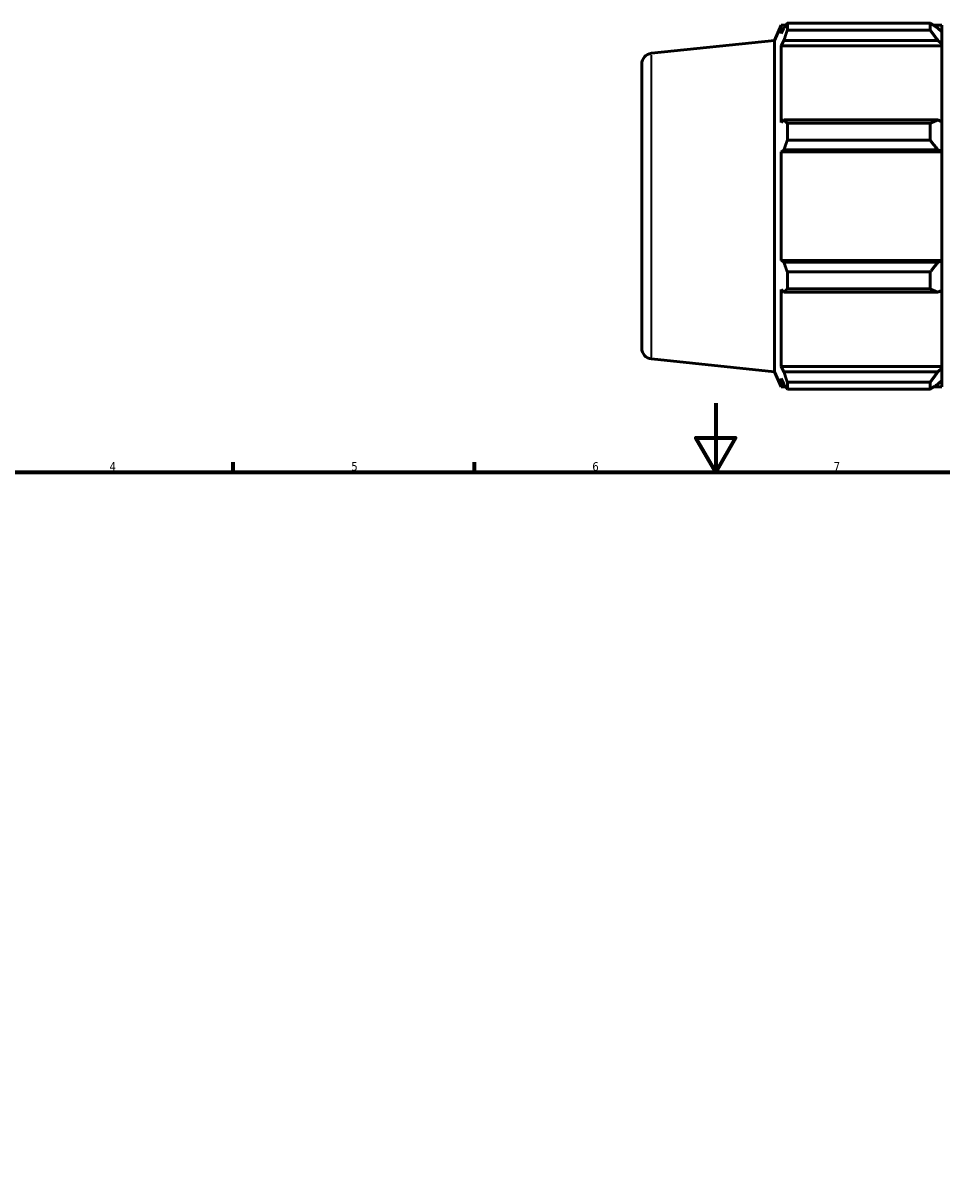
# Model space of a CAD drawing. Header units: millimetres. Extents: x -340 to 1231, y -43 to 838.
# Tile 6 of 9: x 219 to 486, y 368 to 704. Entities that reach past the tile are written whole.
import ezdxf

# ---------------------------------------------------------------- set-up
doc = ezdxf.new("R2010")
doc.units = ezdxf.units.MM
for name, color, linetype, lineweight in [('Border (ISO)', 7, 'Continuous', 70), ('Visible (ISO)', 7, 'Continuous', 50), ('Visible Narrow (ISO)', 7, 'Continuous', 35)]:
    doc.layers.add(name, color=color, linetype=linetype, lineweight=lineweight)
doc.styles.add('Note Text (ISO)', font='tahoma.ttf')

# ---------------------------------------------------------------- blocks, each defined once
blk = doc.blocks.new('Borders Default Border')
at = {"layer": 'Border (ISO)'}
for p, q in [((280.33, 574), (280.33, 576.9)), ((350.42, 574), (350.42, 576.9))]:
    blk.add_line(p, q, dxfattribs=at)
at = {"layer": 'Border (ISO)', "flags": 128}
for points in [[(420.5, 594), (420.5, 574), (414.73, 584), (426.27, 584), (420.5, 574)], [(20, 20), (20, 574), (821, 574), (821, 20), (20, 20)]]:
    blk.add_lwpolyline(points, dxfattribs=at)
at = {"layer": 'Border (ISO)', "color": 232, "true_color": 0xca0064, "char_height": 2.5, "attachment_point": 7, "style": 'Note Text (ISO)'}
for s, insert in [('4', (244.42, 574.4)), ('5', (314.64, 574.35)), ('6', (384.66, 574.35)), ('7', (454.77, 574.4))]:
    blk.add_mtext(s, dxfattribs=dict(at, insert=insert))

msp = doc.modelspace()

# ---------------------------------------------------------------- linework, layer by layer
at = {"layer": 'Visible (ISO)'}
for p, q in [((437.603, 699.446), (439.558, 703.837)), ((439.558, 703.837), (439.558, 701.405)), ((439.558, 703.837), (440.88, 703.837)), ((441.319, 702.411), (441.319, 704.454)), ((441.319, 704.454), (482.813, 704.454)), ((482.813, 702.411), (482.813, 704.454)), ((483.797, 703.837), (486.203, 703.837)), ((486.203, 701.943), (486.203, 703.837)), ((440.312, 703.021), (439.558, 701.405)), ((482.813, 702.411), (441.319, 702.411)), ((486.203, 701.943), (485.073, 703.021)), ((486.203, 701.943), (486.203, 698.401)), ((401.852, 695.688), (437.603, 699.446)), ((437.603, 603.138), (437.603, 699.446)), ((439.558, 697.9), (440.312, 699.403)), ((486.203, 697.9), (439.558, 697.9)), ((439.558, 697.9), (439.558, 675.554)), ((440.312, 699.403), (485.073, 699.403)), ((485.073, 699.403), (486.203, 698.401)), ((486.203, 698.401), (486.203, 697.9)), ((486.203, 675.815), (486.203, 697.9)), ((399.031, 692.555), (399.031, 610.028)), ((440.312, 676.337), (439.558, 675.554)), ((485.073, 676.337), (440.312, 676.337)), ((486.203, 675.815), (485.073, 676.337)), ((441.319, 670.423), (441.319, 675.355)), ((441.319, 675.355), (482.813, 675.355)), ((482.813, 670.423), (482.813, 675.355)), ((486.203, 675.815), (486.203, 667.262)), ((482.813, 670.423), (441.319, 670.423)), ((439.558, 667.092), (440.312, 667.602)), ((486.203, 667.092), (439.558, 667.092)), ((439.558, 667.092), (439.558, 635.491)), ((440.312, 667.602), (485.073, 667.602)), ((485.073, 667.602), (486.203, 667.262)), ((486.203, 667.262), (486.203, 667.092)), ((486.203, 635.491), (486.203, 667.092)), ((440.312, 634.981), (439.558, 635.491)), ((486.203, 635.491), (439.558, 635.491)), ((485.073, 634.981), (440.312, 634.981)), ((486.203, 635.321), (485.073, 634.981)), ((486.203, 635.491), (486.203, 635.321)), ((486.203, 635.321), (486.203, 626.768)), ((441.319, 627.228), (441.319, 632.16)), ((441.319, 632.16), (482.813, 632.16)), ((482.813, 627.228), (482.813, 632.16)), ((439.558, 627.029), (440.312, 626.246)), ((439.558, 627.029), (439.558, 604.684)), ((440.312, 626.246), (485.073, 626.246)), ((482.813, 627.228), (441.319, 627.228)), ((485.073, 626.246), (486.203, 626.768)), ((486.203, 604.684), (486.203, 626.768)), ((401.852, 606.895), (437.603, 603.138)), ((437.603, 603.138), (439.558, 598.747)), ((440.312, 603.18), (439.558, 604.684)), ((486.203, 604.684), (439.558, 604.684)), ((485.073, 603.18), (440.312, 603.18)), ((486.203, 604.182), (485.073, 603.18)), ((486.203, 604.684), (486.203, 604.182)), ((486.203, 604.182), (486.203, 600.64)), ((439.558, 601.178), (440.312, 599.562)), ((439.558, 601.178), (439.558, 598.747)), ((441.319, 598.129), (441.319, 600.172)), ((441.319, 600.172), (482.813, 600.172)), ((482.813, 598.129), (482.813, 600.172)), ((485.073, 599.562), (486.203, 600.64)), ((486.203, 598.747), (486.203, 600.64)), ((439.558, 598.747), (440.88, 598.747)), ((482.813, 598.129), (441.319, 598.129)), ((483.797, 598.747), (486.203, 598.747))]:
    msp.add_line(p, q, dxfattribs=at)
for centre, start, end in [((402.181, 692.555), 96, 180), ((402.181, 610.028), 180, 264)]:
    msp.add_arc(centre, 3.15, start, end, dxfattribs=at)
for points, weights in [([(440.312, 703.021), (440.795, 703.723), (441.319, 704.454)], [1.00262128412, 1.00171873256, 1]), ([(485.073, 703.021), (483.988, 703.723), (482.813, 704.454)], [1.00545774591, 1.01041073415, 1.01455923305]), ([(441.319, 702.411), (440.795, 700.876), (440.312, 699.403)], [1, 1.00171873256, 1.00262128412]), ([(482.813, 702.411), (483.988, 700.876), (485.073, 699.403)], [1.01455923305, 1.01041073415, 1.00545774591]), ([(440.312, 676.337), (440.795, 675.856), (441.319, 675.355)], [1.00262128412, 1.00171873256, 1]), ([(485.073, 676.337), (483.988, 675.856), (482.813, 675.355)], [1.00545774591, 1.01041073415, 1.01455923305]), ([(441.319, 670.423), (440.795, 668.984), (440.312, 667.602)], [1, 1.00171873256, 1.00262128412]), ([(482.813, 670.423), (483.988, 668.984), (485.073, 667.602)], [1.01455923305, 1.01041073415, 1.00545774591]), ([(440.312, 634.981), (440.795, 633.6), (441.319, 632.16)], [1.00262128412, 1.00171873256, 1]), ([(485.073, 634.981), (483.988, 633.6), (482.813, 632.16)], [1.00545774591, 1.01041073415, 1.01455923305]), ([(441.319, 627.228), (440.795, 626.727), (440.312, 626.246)], [1, 1.00171873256, 1.00262128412]), ([(482.813, 627.228), (483.988, 626.727), (485.073, 626.246)], [1.01455923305, 1.01041073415, 1.00545774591]), ([(440.312, 603.18), (440.795, 601.707), (441.319, 600.172)], [1.00262128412, 1.00171873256, 1]), ([(485.073, 603.18), (483.988, 601.707), (482.813, 600.172)], [1.00545774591, 1.01041073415, 1.01455923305]), ([(441.319, 598.129), (440.795, 598.86), (440.312, 599.562)], [1, 1.00171873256, 1.00262128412]), ([(482.813, 598.129), (483.988, 598.86), (485.073, 599.562)], [1.01455923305, 1.01041073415, 1.00545774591])]:
    msp.add_rational_spline(points, weights, degree=2, dxfattribs=at)
at = {"layer": 'Visible Narrow (ISO)'}
msp.add_line((401.852, 607.442), (401.852, 695.141), dxfattribs=at)

# ---------------------------------------------------------------- block references
msp.add_blockref('Borders Default Border', (0, 0))

doc.saveas('drawing.dxf')
